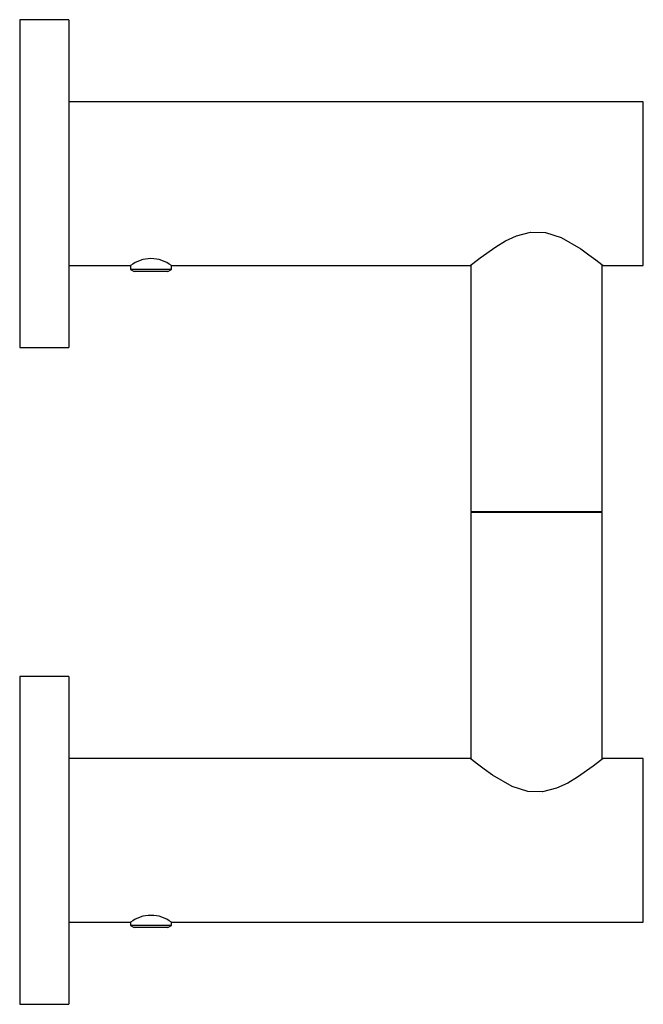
# Model space of a CAD drawing. Header units: millimetres. Extents: x 3674.035 to 3674.111, y 1893.658 to 1893.778.
import ezdxf

# ---------------------------------------------------------------- set-up
doc = ezdxf.new("R2010")
doc.units = ezdxf.units.MM
doc.layers.add('SANINDUSA', color=3, linetype='Continuous')

msp = doc.modelspace()

# ---------------------------------------------------------------- linework, layer by layer
at = {"layer": 'SANINDUSA'}
for p, q in [((3674.041213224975, 1893.778329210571), (3674.035213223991, 1893.778329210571)), ((3674.035213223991, 1893.778329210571), (3674.035213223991, 1893.738329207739)), ((3674.041213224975, 1893.778329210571), (3674.041213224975, 1893.738329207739)), ((3674.111213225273, 1893.768329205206), (3674.041213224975, 1893.768329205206)), ((3674.111213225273, 1893.748329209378), (3674.111213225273, 1893.768329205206)), ((3674.041213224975, 1893.748329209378), (3674.048713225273, 1893.748329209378)), ((3674.048713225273, 1893.748329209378), (3674.048713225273, 1893.747877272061)), ((3674.048713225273, 1893.747877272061), (3674.049158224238, 1893.74762035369)), ((3674.05371322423, 1893.747877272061), (3674.048713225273, 1893.747877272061)), ((3674.053268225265, 1893.74762035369), (3674.05371322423, 1893.747877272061)), ((3674.05371322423, 1893.748329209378), (3674.090113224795, 1893.748329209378)), ((3674.05371322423, 1893.747877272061), (3674.05371322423, 1893.748329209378)), ((3674.090213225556, 1893.748409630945), (3674.090213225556, 1893.718329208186)), ((3674.106213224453, 1893.718329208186), (3674.106213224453, 1893.74840994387)), ((3674.106313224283, 1893.748329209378), (3674.111213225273, 1893.748329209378)), ((3674.053268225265, 1893.74762035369), (3674.049158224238, 1893.74762035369)), ((3674.035213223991, 1893.738329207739), (3674.041213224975, 1893.738329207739)), ((3674.090213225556, 1893.718329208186), (3674.106213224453, 1893.718329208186)), ((3674.090213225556, 1893.718229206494), (3674.090213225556, 1893.688148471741)), ((3674.106213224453, 1893.718229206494), (3674.090213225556, 1893.718229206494)), ((3674.092213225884, 1893.718329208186), (3674.092213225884, 1893.718229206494)), ((3674.104213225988, 1893.718229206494), (3674.104213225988, 1893.718329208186)), ((3674.106213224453, 1893.688148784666), (3674.106213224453, 1893.718229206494)), ((3674.041213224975, 1893.698229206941), (3674.035213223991, 1893.698229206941)), ((3674.035213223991, 1893.698229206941), (3674.035213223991, 1893.658229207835)), ((3674.041213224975, 1893.698229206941), (3674.041213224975, 1893.658229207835)), ((3674.090113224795, 1893.688229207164), (3674.041213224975, 1893.688229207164)), ((3674.111213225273, 1893.688229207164), (3674.106313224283, 1893.688229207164)), ((3674.111213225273, 1893.678229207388), (3674.111213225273, 1893.688229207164)), ((3674.111213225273, 1893.668229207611), (3674.111213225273, 1893.678229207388)), ((3674.041213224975, 1893.668229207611), (3674.048713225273, 1893.668229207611)), ((3674.048713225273, 1893.668229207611), (3674.048713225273, 1893.667848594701)), ((3674.048713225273, 1893.667848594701), (3674.049158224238, 1893.667591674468)), ((3674.049548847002, 1893.667848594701), (3674.048713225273, 1893.667848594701)), ((3674.049845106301, 1893.667591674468), (3674.049158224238, 1893.667591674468)), ((3674.05371322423, 1893.667848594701), (3674.049548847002, 1893.667848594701)), ((3674.053268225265, 1893.667591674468), (3674.049845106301, 1893.667591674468)), ((3674.053268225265, 1893.667591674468), (3674.05371322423, 1893.667848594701)), ((3674.05371322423, 1893.667848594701), (3674.05371322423, 1893.668229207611)), ((3674.05371322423, 1893.668229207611), (3674.111213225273, 1893.668229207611)), ((3674.035213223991, 1893.658229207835), (3674.041213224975, 1893.658229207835))]:
    msp.add_line(p, q, dxfattribs=at)
at = {"layer": 'SANINDUSA', "flags": 128}
for points in [[(3674.090113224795, 1893.748329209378), (3674.090440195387, 1893.748592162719), (3674.091338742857, 1893.749293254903), (3674.093228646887, 1893.750632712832), (3674.094406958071, 1893.751337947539), (3674.095775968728, 1893.751978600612), (3674.097483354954, 1893.752419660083), (3674.099291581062, 1893.752366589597), (3674.101198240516, 1893.751748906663), (3674.103604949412, 1893.750362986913), (3674.104593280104, 1893.749663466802), (3674.105419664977, 1893.749038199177), (3674.106161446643, 1893.748451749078), (3674.106313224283, 1893.748329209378), (3674.106313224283, 1893.748329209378)], [(3674.106313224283, 1893.688229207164), (3674.105986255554, 1893.687966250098), (3674.105087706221, 1893.687265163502), (3674.103197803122, 1893.685925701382), (3674.102019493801, 1893.685220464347), (3674.100650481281, 1893.684579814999), (3674.098943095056, 1893.684138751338), (3674.097134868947, 1893.684191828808), (3674.095228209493, 1893.684809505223), (3674.092821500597, 1893.686195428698), (3674.091833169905, 1893.686894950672), (3674.091006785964, 1893.687520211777), (3674.090265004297, 1893.688106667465), (3674.090113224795, 1893.688229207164), (3674.090113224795, 1893.688229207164)]]:
    msp.add_lwpolyline(points, dxfattribs=at)
at = {"layer": 'SANINDUSA'}
for centre in [(3674.051213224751, 1893.745088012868), (3674.051213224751, 1893.664988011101)]:
    msp.add_arc(centre, 0.004093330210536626, 52.35628180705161, 127.6437181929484, dxfattribs=at)

doc.saveas('drawing.dxf')
